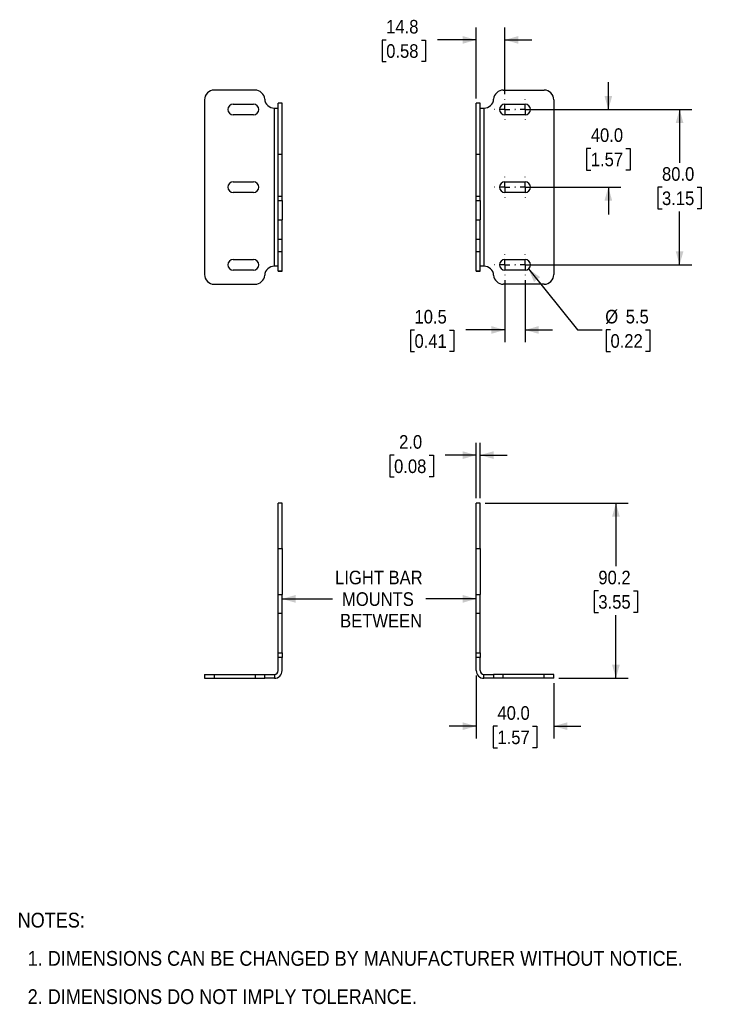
# Model space of a CAD drawing. Header units: millimetres. Extents: x 20 to 864, y 0 to 545.
# Tile 1 of 2: x 20 to 376, y 23 to 530. Entities that reach past the tile are written whole.
import ezdxf

# ---------------------------------------------------------------- set-up
doc = ezdxf.new("R2010")
doc.units = ezdxf.units.MM
doc.header["$LTSCALE"] = 2
doc.linetypes.add('SLD-Center', pattern=[19.05, 15.24, -1.27, 1.27, -1.27])
doc.linetypes.add('SLD-Solid', pattern=[0])
doc.layers.add('CENTER', color=40, linetype='SLD-Center')
doc.layers.add('DIMENSIONS', color=140, linetype='SLD-Solid', lineweight=25)
doc.layers.add('TEXT', color=140, linetype='SLD-Solid', lineweight=25)
doc.styles.add('SLDTEXTSTYLE0', font='GOTHIC.TTF', dxfattribs={"width": 0.913})
doc.dimstyles.new('SLDDIMSTYLE0', dxfattribs={"dimtxt": 7, "dimasz": 7, "dimexe": 0, "dimexo": 0.0625, "dimgap": 1.75, "dimtad": 0, "dimtih": 1, "dimtoh": 1, "dimdec": 1, "dimrnd": 1e-09, "dimzin": 12, "dimdsep": 46, "dimtxsty": 'SLDTEXTSTYLE0', "dimsah": 1, "dimcen": 0.09, "dimadec": 0, "dimazin": 3, "dimtfac": 1, "dimtdec": 1, "dimtofl": 0, "dimtmove": 0, "dimatfit": 3, "dimfxl": 0, "dimfrac": 2, "dimtolj": 1, "dimtzin": 12, "dimarcsym": 0})
doc.dimstyles.new('SLDDIMSTYLE1', dxfattribs={"dimtxt": 7, "dimasz": 7, "dimexe": 0, "dimexo": 0.0625, "dimgap": 1.75, "dimtad": 0, "dimtih": 1, "dimtoh": 1, "dimdec": 1, "dimrnd": 1e-09, "dimzin": 4, "dimdsep": 46, "dimtxsty": 'SLDTEXTSTYLE0', "dimsah": 1, "dimcen": 0.09, "dimadec": 0, "dimazin": 1, "dimtfac": 1, "dimtdec": 1, "dimtmove": 0, "dimatfit": 0, "dimfxl": 0, "dimfrac": 2, "dimtolj": 1, "dimtzin": 12, "dimarcsym": 0})
doc.dimstyles.new('SLDDIMSTYLE4', dxfattribs={"dimtxt": 7, "dimasz": 7, "dimexe": 0, "dimexo": 0.0625, "dimgap": 1.75, "dimtad": 0, "dimtih": 1, "dimtoh": 1, "dimdec": 1, "dimrnd": 1e-09, "dimzin": 12, "dimdsep": 46, "dimtxsty": 'SLDTEXTSTYLE0', "dimsah": 1, "dimcen": 0, "dimadec": 0, "dimazin": 3, "dimtfac": 1, "dimtdec": 1, "dimtofl": 0, "dimtmove": 0, "dimatfit": 3, "dimfxl": 0, "dimfrac": 2, "dimtolj": 1, "dimtzin": 12, "dimarcsym": 0})
doc.dimstyles.new('SLDDIMSTYLE5', dxfattribs={"dimtxt": 7, "dimasz": 7, "dimexe": 0, "dimexo": 0.0625, "dimgap": 1.75, "dimtad": 0, "dimtih": 1, "dimtoh": 1, "dimdec": 1, "dimrnd": 1e-09, "dimzin": 4, "dimdsep": 46, "dimtxsty": 'SLDTEXTSTYLE0', "dimsah": 1, "dimcen": 0.09, "dimadec": 0, "dimazin": 1, "dimtfac": 1, "dimtdec": 1, "dimtofl": 0, "dimtmove": 0, "dimatfit": 3, "dimfxl": 0, "dimfrac": 2, "dimtolj": 1, "dimtzin": 12, "dimarcsym": 0})
doc.dimstyles.new('SLDDIMSTYLE6', dxfattribs={"dimtxt": 7, "dimasz": 7, "dimexe": 0, "dimexo": 0.0625, "dimgap": 1.75, "dimtad": 0, "dimtih": 1, "dimtoh": 1, "dimdec": 1, "dimrnd": 1e-09, "dimzin": 12, "dimdsep": 46, "dimtxsty": 'SLDTEXTSTYLE0', "dimsah": 1, "dimcen": 0.09, "dimadec": 0, "dimazin": 3, "dimtfac": 1, "dimtdec": 1, "dimtmove": 0, "dimatfit": 0, "dimfxl": 0, "dimfrac": 2, "dimtolj": 1, "dimtzin": 12, "dimarcsym": 0})

# ---------------------------------------------------------------- blocks, each defined once
blk = doc.blocks.new('SW_NOTE_0_2')
at = {"layer": 'TEXT', "color": 0, "char_height": 7.62, "attachment_point": 1, "style": 'SLDTEXTSTYLE0'}
for s, insert in [('NOTES:', (0, 9.73)), ('  1. DIMENSIONS CAN BE CHANGED BY MANUFACTURER WITHOUT NOTICE.', (0, -9.97)), ('  2. DIMENSIONS DO NOT IMPLY TOLERANCE.', (0, -29.68))]:
    blk.add_mtext(s, dxfattribs=dict(at, insert=insert))
blk = doc.blocks.new('_D')
at = {"layer": 'DIMENSIONS'}
for p, q in [((259.35, 280.99), (333.16, 280.99)), ((326.81, 280.99), (326.81, 248.49)), ((317.76, 235.85), (315.63, 235.85)), ((315.63, 235.85), (315.63, 224.74)), ((335.86, 235.85), (338, 235.85)), ((338, 235.85), (338, 224.74)), ((315.63, 224.74), (317.76, 224.74)), ((326.81, 190.83), (326.81, 223.32)), ((338, 224.74), (335.86, 224.74)), ((297.35, 190.83), (333.16, 190.83))]:
    blk.add_line(p, q, dxfattribs=at)
for points in [[(326.81, 280.99), (324.81, 273.99), (328.81, 273.99)], [(326.81, 190.83), (328.81, 197.83), (324.81, 197.83)]]:
    blk.add_solid(points, dxfattribs=at)
at = {"layer": 'DIMENSIONS', "char_height": 7, "attachment_point": 1, "style": 'SLDTEXTSTYLE0'}
for s, insert in [('90.2', (317.76, 246.22)), ('3.55', (317.76, 233.68))]:
    blk.add_mtext(s, dxfattribs=dict(at, insert=insert))
blk = doc.blocks.new('_D_1')
at = {"layer": 'DIMENSIONS'}
for p, q in [((254.81, 192.29), (254.81, 159.8)), ((294.81, 188.29), (294.81, 159.8)), ((254.81, 166.15), (240.81, 166.15)), ((265.76, 166.09), (263.63, 166.09)), ((263.63, 166.09), (263.63, 154.98)), ((283.86, 166.09), (286, 166.09)), ((286, 166.09), (286, 154.98)), ((294.81, 166.15), (308.81, 166.15)), ((263.63, 154.98), (265.76, 154.98)), ((286, 154.98), (283.86, 154.98))]:
    blk.add_line(p, q, dxfattribs=at)
for points in [[(254.81, 166.15), (247.81, 168.15), (247.81, 164.15)], [(294.81, 166.15), (301.81, 164.15), (301.81, 168.15)]]:
    blk.add_solid(points, dxfattribs=at)
at = {"layer": 'DIMENSIONS', "char_height": 7, "attachment_point": 1, "style": 'SLDTEXTSTYLE0'}
for s, insert in [('40.0', (265.76, 176.46)), ('1.57', (265.76, 163.92))]:
    blk.add_mtext(s, dxfattribs=dict(at, insert=insert))
blk = doc.blocks.new('_D_2')
at = {"layer": 'DIMENSIONS'}
for p, q in [((254.81, 283.53), (254.81, 312.11)), ((256.81, 283.53), (256.81, 312.11)), ((212.5, 305.71), (210.37, 305.71)), ((210.37, 305.71), (210.37, 294.6)), ((230.6, 305.71), (232.74, 305.71)), ((232.74, 305.71), (232.74, 294.6)), ((254.81, 305.76), (238.88, 305.76)), ((256.81, 305.76), (270.81, 305.76)), ((210.37, 294.6), (212.5, 294.6)), ((232.74, 294.6), (230.6, 294.6))]:
    blk.add_line(p, q, dxfattribs=at)
for points in [[(254.81, 305.76), (247.81, 307.76), (247.81, 303.76)], [(256.81, 305.76), (263.81, 303.76), (263.81, 307.76)]]:
    blk.add_solid(points, dxfattribs=at)
at = {"layer": 'DIMENSIONS', "char_height": 7, "attachment_point": 1, "style": 'SLDTEXTSTYLE0'}
for s, insert in [('2.0', (215.09, 316.07)), ('0.08', (212.5, 303.54))]:
    blk.add_mtext(s, dxfattribs=dict(at, insert=insert))
blk = doc.blocks.new('_D_3')
at = {"layer": 'DIMENSIONS'}
for p, q in [((154.81, 231.73), (180.68, 231.73)), ((254.81, 231.73), (228.94, 231.73))]:
    blk.add_line(p, q, dxfattribs=at)
for points in [[(154.81, 231.73), (161.81, 229.73), (161.81, 233.73)], [(254.81, 231.73), (247.81, 233.73), (247.81, 229.73)]]:
    blk.add_solid(points, dxfattribs=at)
at = {"layer": 'DIMENSIONS', "char_height": 7, "attachment_point": 1, "style": 'SLDTEXTSTYLE0'}
for s, insert in [('LIGHT BAR', (182.1, 246.23)), ('MOUNTS', (185.65, 235.12)), ('BETWEEN', (184.7, 224.01))]:
    blk.add_mtext(s, dxfattribs=dict(at, insert=insert))
blk = doc.blocks.new('_D_9')
at = {"layer": 'DIMENSIONS'}
for p, q in [((322.91, 483.77), (322.91, 497.77)), ((282.6, 483.77), (329.26, 483.77)), ((313.86, 463.72), (311.73, 463.72)), ((311.73, 463.72), (311.73, 452.6)), ((331.96, 463.72), (334.09, 463.72)), ((334.09, 463.72), (334.09, 452.6)), ((311.73, 452.6), (313.86, 452.6)), ((334.09, 452.6), (331.96, 452.6)), ((282.6, 443.77), (329.26, 443.77)), ((322.91, 443.77), (322.91, 429.77))]:
    blk.add_line(p, q, dxfattribs=at)
for points in [[(322.91, 483.77), (324.91, 490.77), (320.91, 490.77)], [(322.91, 443.77), (320.91, 436.77), (324.91, 436.77)]]:
    blk.add_solid(points, dxfattribs=at)
at = {"layer": 'DIMENSIONS', "char_height": 7, "attachment_point": 1, "style": 'SLDTEXTSTYLE0'}
for s, insert in [('40.0', (313.86, 474.08)), ('1.57', (313.86, 461.55))]:
    blk.add_mtext(s, dxfattribs=dict(at, insert=insert))
blk = doc.blocks.new('_D_10')
at = {"layer": 'DIMENSIONS'}
for p, q in [((282.6, 483.77), (365.96, 483.77)), ((359.61, 483.77), (359.61, 456.36)), ((350.56, 443.72), (348.43, 443.72)), ((348.43, 443.72), (348.43, 432.6)), ((368.66, 443.72), (370.8, 443.72)), ((370.8, 443.72), (370.8, 432.6)), ((348.43, 432.6), (350.56, 432.6)), ((359.61, 403.77), (359.61, 431.18)), ((370.8, 432.6), (368.66, 432.6)), ((282.6, 403.77), (365.96, 403.77))]:
    blk.add_line(p, q, dxfattribs=at)
for points in [[(359.61, 483.77), (357.61, 476.77), (361.61, 476.77)], [(359.61, 403.77), (361.61, 410.77), (357.61, 410.77)]]:
    blk.add_solid(points, dxfattribs=at)
at = {"layer": 'DIMENSIONS', "char_height": 7, "attachment_point": 1, "style": 'SLDTEXTSTYLE0'}
for s, insert in [('80.0', (350.56, 454.08)), ('3.15', (350.56, 441.55))]:
    blk.add_mtext(s, dxfattribs=dict(at, insert=insert))
blk = doc.blocks.new('_D_11')
at = {"layer": 'DIMENSIONS'}
for p, q in [((281.79, 401.63), (307.03, 370.24)), ((307.03, 370.24), (319.73, 370.24)), ((324, 370.24), (321.86, 370.24)), ((321.86, 370.24), (321.86, 359.13)), ((342.1, 370.24), (344.23, 370.24)), ((344.23, 370.24), (344.23, 359.13)), ((321.86, 359.13), (324, 359.13)), ((344.23, 359.13), (342.1, 359.13))]:
    blk.add_line(p, q, dxfattribs=at)
blk.add_solid([(281.79, 401.63), (284.61, 394.92), (287.73, 397.43)], dxfattribs=at)
at = {"layer": 'DIMENSIONS', "char_height": 7, "attachment_point": 1, "style": 'SLDTEXTSTYLE0'}
for s, insert in [('%%c', (321.3, 380.6)), ('5.5', (331.86, 380.6)), ('0.22', (324, 368.07))]:
    blk.add_mtext(s, dxfattribs=dict(at, insert=insert))
blk = doc.blocks.new('_D_12')
at = {"layer": 'DIMENSIONS'}
for p, q in [((254.81, 489.51), (254.81, 525.96)), ((269.56, 491.6), (269.56, 525.96)), ((208.43, 519.56), (206.3, 519.56)), ((206.3, 519.56), (206.3, 508.45)), ((226.54, 519.56), (228.67, 519.56)), ((228.67, 519.56), (228.67, 508.45)), ((254.81, 519.61), (234.81, 519.61)), ((269.56, 519.61), (283.56, 519.61)), ((206.3, 508.45), (208.43, 508.45)), ((228.67, 508.45), (226.54, 508.45))]:
    blk.add_line(p, q, dxfattribs=at)
for points in [[(254.81, 519.61), (247.81, 521.61), (247.81, 517.61)], [(269.56, 519.61), (276.56, 517.61), (276.56, 521.61)]]:
    blk.add_solid(points, dxfattribs=at)
at = {"layer": 'DIMENSIONS', "char_height": 7, "attachment_point": 1, "style": 'SLDTEXTSTYLE0'}
for s, insert in [('14.8', (208.43, 529.92)), ('0.58', (208.43, 517.39))]:
    blk.add_mtext(s, dxfattribs=dict(at, insert=insert))
blk = doc.blocks.new('_D_13')
at = {"layer": 'DIMENSIONS'}
for p, q in [((269.56, 395.94), (269.56, 363.89)), ((280.06, 395.94), (280.06, 363.89)), ((269.56, 370.24), (249.4, 370.24)), ((280.06, 370.24), (294.06, 370.24)), ((223.02, 370.19), (220.89, 370.19)), ((220.89, 370.19), (220.89, 359.08)), ((241.13, 370.19), (243.26, 370.19)), ((243.26, 370.19), (243.26, 359.08)), ((220.89, 359.08), (223.02, 359.08)), ((243.26, 359.08), (241.13, 359.08))]:
    blk.add_line(p, q, dxfattribs=at)
for points in [[(269.56, 370.24), (262.56, 372.24), (262.56, 368.24)], [(280.06, 370.24), (287.06, 368.24), (287.06, 372.24)]]:
    blk.add_solid(points, dxfattribs=at)
at = {"layer": 'DIMENSIONS', "char_height": 7, "attachment_point": 1, "style": 'SLDTEXTSTYLE0'}
for s, insert in [('10.5', (223.02, 380.55)), ('0.41', (223.02, 368.02))]:
    blk.add_mtext(s, dxfattribs=dict(at, insert=insert))
blk = doc.blocks.new('SW_CENTERMARKSYMBOL_3')
at = {"layer": 'CENTER', "color": 0}
for p, q in [((0, 5.08), (0, 5.29)), ((-5.08, 0), (-5.29, 0)), ((0, 0), (-2.54, 0)), ((0, 0), (0, 2.54)), ((0, 0), (0, -2.54)), ((0, 0), (2.54, 0)), ((5.08, 0), (5.29, 0)), ((0, -5.08), (0, -5.29))]:
    blk.add_line(p, q, dxfattribs=at)
blk = doc.blocks.new('SW_CENTERMARKSYMBOL_4')
at = {"layer": 'CENTER', "color": 0}
for p, q in [((0, 5.08), (0, 5.29)), ((-5.08, 0), (-5.29, 0)), ((0, 0), (-2.54, 0)), ((0, 0), (0, 2.54)), ((0, 0), (0, -2.54)), ((0, 0), (2.54, 0)), ((5.08, 0), (5.29, 0)), ((0, -5.08), (0, -5.29))]:
    blk.add_line(p, q, dxfattribs=at)
blk = doc.blocks.new('SW_CENTERMARKSYMBOL_5')
at = {"layer": 'CENTER', "color": 0}
for p, q in [((0, 5.08), (0, 5.29)), ((-5.08, 0), (-5.29, 0)), ((0, 0), (-2.54, 0)), ((0, 0), (0, 2.54)), ((0, 0), (0, -2.54)), ((0, 0), (2.54, 0)), ((5.08, 0), (5.29, 0)), ((0, -5.08), (0, -5.29))]:
    blk.add_line(p, q, dxfattribs=at)
blk = doc.blocks.new('SW_CENTERMARKSYMBOL_6')
at = {"layer": 'CENTER', "color": 0}
for p, q in [((0, 5.08), (0, 5.29)), ((-5.08, 0), (-5.29, 0)), ((0, 0), (-2.54, 0)), ((0, 0), (0, 2.54)), ((0, 0), (0, -2.54)), ((0, 0), (2.54, 0)), ((5.08, 0), (5.29, 0)), ((0, -5.08), (0, -5.29))]:
    blk.add_line(p, q, dxfattribs=at)
blk = doc.blocks.new('SW_CENTERMARKSYMBOL_7')
at = {"layer": 'CENTER', "color": 0}
for p, q in [((0, 5.08), (0, 5.29)), ((-5.08, 0), (-5.29, 0)), ((0, 0), (-2.54, 0)), ((0, 0), (0, 2.54)), ((0, 0), (0, -2.54)), ((0, 0), (2.54, 0)), ((5.08, 0), (5.29, 0)), ((0, -5.08), (0, -5.29))]:
    blk.add_line(p, q, dxfattribs=at)
blk = doc.blocks.new('SW_CENTERMARKSYMBOL_8')
at = {"layer": 'CENTER', "color": 0}
for p, q in [((0, 5.08), (0, 5.29)), ((-5.08, 0), (-5.29, 0)), ((0, 0), (-2.54, 0)), ((0, 0), (0, 2.54)), ((0, 0), (0, -2.54)), ((0, 0), (2.54, 0)), ((5.08, 0), (5.29, 0)), ((0, -5.08), (0, -5.29))]:
    blk.add_line(p, q, dxfattribs=at)

msp = doc.modelspace()

# ---------------------------------------------------------------- linework, layer by layer
for p, q in [((140.835551, 493.770715), (119.811637, 493.770715)), ((268.787724, 493.770715), (289.811637, 493.770715)), ((114.811637, 488.770715), (114.811637, 398.770715)), ((154.811637, 486.970715), (152.811637, 486.970715)), ((152.811637, 460.822768), (152.811637, 486.970715)), ((154.811637, 460.822768), (154.811637, 486.970715)), ((256.811637, 486.970715), (254.811637, 486.970715)), ((254.811637, 460.822768), (254.811637, 486.970715)), ((256.811637, 460.822768), (256.811637, 486.970715)), ((294.811637, 488.770715), (294.811637, 398.770715)), ((129.561637, 486.520715), (140.061637, 486.520715)), ((150.811637, 403.079556), (150.811637, 484.461874)), ((150.811637, 484.461874), (152.811637, 484.461874)), ((256.811637, 484.461874), (258.811637, 484.461874)), ((258.811637, 484.461874), (258.811637, 403.079556)), ((269.561637, 486.520715), (280.061637, 486.520715)), ((140.061637, 481.020715), (129.561637, 481.020715)), ((280.061637, 481.020715), (269.561637, 481.020715)), ((152.811637, 460.822768), (154.811637, 460.822768)), ((152.811637, 439.137971), (152.811637, 460.822768)), ((154.811637, 439.137971), (154.811637, 460.822768)), ((254.811637, 460.822768), (256.811637, 460.822768)), ((254.811637, 439.137971), (254.811637, 460.822768)), ((256.811637, 439.137971), (256.811637, 460.822768)), ((129.561637, 446.520715), (140.061637, 446.520715)), ((269.561637, 446.520715), (280.061637, 446.520715)), ((140.061637, 441.020715), (129.561637, 441.020715)), ((152.811637, 439.137971), (154.811637, 439.137971)), ((152.811637, 436.970715), (152.811637, 439.137971)), ((152.811637, 436.970715), (154.811637, 436.970715)), ((152.811637, 426.970715), (152.811637, 436.970715)), ((154.811637, 436.970715), (154.811637, 439.137971)), ((154.811637, 436.970715), (154.811637, 426.970715)), ((254.811637, 439.137971), (256.811637, 439.137971)), ((254.811637, 436.970715), (254.811637, 439.137971)), ((254.811637, 436.970715), (256.811637, 436.970715)), ((254.811637, 426.970715), (254.811637, 436.970715)), ((256.811637, 436.970715), (256.811637, 439.137971)), ((256.811637, 436.970715), (256.811637, 426.970715)), ((280.061637, 441.020715), (269.561637, 441.020715)), ((152.811637, 426.970715), (154.811637, 426.970715)), ((152.811637, 416.970715), (152.811637, 426.970715)), ((154.811637, 416.970715), (154.811637, 426.970715)), ((254.811637, 426.970715), (256.811637, 426.970715)), ((254.811637, 416.970715), (254.811637, 426.970715)), ((256.811637, 416.970715), (256.811637, 426.970715)), ((152.811637, 416.970715), (154.811637, 416.970715)), ((152.811637, 410.607296), (152.811637, 416.970715)), ((154.811637, 410.607296), (154.811637, 416.970715)), ((254.811637, 416.970715), (256.811637, 416.970715)), ((254.811637, 410.607296), (254.811637, 416.970715)), ((256.811637, 410.607296), (256.811637, 416.970715)), ((129.561637, 406.520715), (140.061637, 406.520715)), ((152.811637, 410.607296), (154.811637, 410.607296)), ((152.811637, 400.613084), (152.811637, 410.607296)), ((154.811637, 400.613084), (154.811637, 410.607296)), ((254.811637, 410.607296), (256.811637, 410.607296)), ((254.811637, 400.613084), (254.811637, 410.607296)), ((256.811637, 400.613084), (256.811637, 410.607296)), ((269.561637, 406.520715), (280.061637, 406.520715)), ((140.061637, 401.020715), (129.561637, 401.020715)), ((152.811637, 403.079556), (150.811637, 403.079556)), ((258.811637, 403.079556), (256.811637, 403.079556)), ((280.061637, 401.020715), (269.561637, 401.020715)), ((152.811637, 400.613084), (154.811637, 400.613084)), ((152.811637, 400.570715), (152.811637, 400.613084)), ((152.811637, 400.570715), (154.811637, 400.570715)), ((154.811637, 400.570715), (154.811637, 400.613084)), ((254.811637, 400.613084), (256.811637, 400.613084)), ((254.811637, 400.570715), (254.811637, 400.613084)), ((254.811637, 400.570715), (256.811637, 400.570715)), ((256.811637, 400.570715), (256.811637, 400.613084)), ((119.811637, 393.770715), (140.835551, 393.770715)), ((289.811637, 393.770715), (268.787724, 393.770715)), ((154.811637, 280.987959), (152.811637, 280.987959)), ((152.811637, 257.676172), (152.811637, 280.987959)), ((154.811637, 257.676172), (154.811637, 280.987959)), ((256.811637, 280.987959), (254.811637, 280.987959)), ((254.811637, 257.676172), (254.811637, 280.987959)), ((256.811637, 257.676172), (256.811637, 280.987959)), ((152.811637, 257.676172), (154.811637, 257.676172)), ((152.811637, 233.975292), (152.811637, 257.676172)), ((154.811637, 257.676172), (154.811637, 233.975292)), ((254.811637, 257.676172), (256.811637, 257.676172)), ((254.811637, 233.975292), (254.811637, 257.676172)), ((256.811637, 257.676172), (256.811637, 233.975292)), ((152.811637, 233.975292), (154.811637, 233.975292)), ((152.811637, 224.315482), (152.811637, 233.975292)), ((154.811637, 224.315482), (154.811637, 233.975292)), ((254.811637, 233.975292), (256.811637, 233.975292)), ((254.811637, 224.315482), (254.811637, 233.975292)), ((256.811637, 224.315482), (256.811637, 233.975292)), ((152.811637, 203.984996), (152.811637, 224.315482)), ((152.811637, 224.315482), (154.811637, 224.315482)), ((154.811637, 203.984996), (154.811637, 224.315482)), ((254.811637, 203.984996), (254.811637, 224.315482)), ((254.811637, 224.315482), (256.811637, 224.315482)), ((256.811637, 203.984996), (256.811637, 224.315482)), ((152.811637, 203.984996), (154.811637, 203.984996)), ((152.811637, 201.547797), (152.811637, 203.984996)), ((154.811637, 203.984996), (154.811637, 201.547797)), ((254.811637, 203.984996), (256.811637, 203.984996)), ((254.811637, 201.547797), (254.811637, 203.984996)), ((256.811637, 203.984996), (256.811637, 201.547797)), ((154.811637, 201.547797), (152.811637, 201.547797)), ((152.811637, 194.825292), (152.811637, 201.547797)), ((154.811637, 194.825292), (154.811637, 201.547797)), ((256.811637, 201.547797), (254.811637, 201.547797)), ((254.811637, 194.825292), (254.811637, 201.547797)), ((256.811637, 194.825292), (256.811637, 201.547797)), ((114.811637, 192.825292), (114.811637, 190.825292)), ((114.811637, 192.825292), (119.811637, 192.825292)), ((119.811637, 192.825292), (119.811637, 190.825292)), ((119.811637, 192.825292), (140.835551, 192.825292)), ((140.835551, 192.825292), (140.835551, 190.825292)), ((140.835551, 192.825292), (145.823594, 192.825292)), ((145.823594, 190.825292), (145.823594, 192.825292)), ((145.823594, 192.825292), (150.811637, 192.825292)), ((150.811637, 192.825292), (150.811637, 190.825292)), ((258.811637, 190.825292), (258.811637, 192.825292)), ((258.811637, 192.825292), (263.799681, 192.825292)), ((263.799681, 192.825292), (263.799681, 190.825292)), ((268.787724, 192.825292), (263.799681, 192.825292)), ((268.787724, 190.825292), (268.787724, 192.825292)), ((289.811637, 192.825292), (268.787724, 192.825292)), ((289.811637, 190.825292), (289.811637, 192.825292)), ((294.811637, 192.825292), (289.811637, 192.825292)), ((294.811637, 190.825292), (294.811637, 192.825292)), ((114.811637, 190.825292), (119.811637, 190.825292)), ((119.811637, 190.825292), (140.835551, 190.825292)), ((140.835551, 190.825292), (145.823594, 190.825292)), ((150.811637, 190.825292), (145.823594, 190.825292)), ((263.799681, 190.825292), (258.811637, 190.825292)), ((268.787724, 190.825292), (263.799681, 190.825292)), ((289.811637, 190.825292), (268.787724, 190.825292)), ((294.811637, 190.825292), (289.811637, 190.825292))]:
    msp.add_line(p, q)
for centre, radius, start, end in [((119.811637, 488.770715), 5, 90, 180), ((140.835551, 488.770715), 5, 3.96321062, 90), ((268.787724, 488.770715), 5, 90, 176.03678938), ((289.811637, 488.770715), 5, 0, 90), ((150.811637, 489.461874), 5, 183.96321062, 270), ((258.811637, 489.461874), 5, 270, 356.03678938), ((129.561637, 483.770715), 2.75, 90, 270), ((140.061637, 483.770715), 2.75, 270, 90), ((269.561637, 483.770715), 2.75, 90, 270), ((280.061637, 483.770715), 2.75, 270, 90), ((129.561637, 443.770715), 2.75, 90, 270), ((140.061637, 443.770715), 2.75, 270, 90), ((269.561637, 443.770715), 2.75, 90, 270), ((280.061637, 443.770715), 2.75, 270, 90), ((129.561637, 403.770715), 2.75, 90, 270), ((140.061637, 403.770715), 2.75, 270, 90), ((269.561637, 403.770715), 2.75, 90, 270), ((280.061637, 403.770715), 2.75, 270, 90), ((150.811637, 398.079556), 5, 90, 176.03678938), ((258.811637, 398.079556), 5, 3.96321062, 90), ((119.811637, 398.770715), 5, 180, 270), ((140.835551, 398.770715), 5, 270, 356.03678938), ((268.787724, 398.770715), 5, 183.96321062, 270), ((289.811637, 398.770715), 5, 270, 0), ((150.811637, 194.825292), 4, 270, 0), ((150.811637, 194.825292), 2, 270, 0), ((258.811637, 194.825292), 4, 180, 270), ((258.811637, 194.825292), 2, 180, 270)]:
    msp.add_arc(centre, radius, start, end)

# ---------------------------------------------------------------- block references
at = {"layer": 'CENTER'}
for name, p in [('SW_CENTERMARKSYMBOL_4', (269.561637, 483.770715)), ('SW_CENTERMARKSYMBOL_3', (280.061637, 483.770715)), ('SW_CENTERMARKSYMBOL_5', (269.561637, 443.770715)), ('SW_CENTERMARKSYMBOL_6', (280.061637, 443.770715)), ('SW_CENTERMARKSYMBOL_8', (269.561637, 403.770715)), ('SW_CENTERMARKSYMBOL_7', (280.061637, 403.770715))]:
    msp.add_blockref(name, p, dxfattribs=at)
at = {"layer": 'TEXT'}
msp.add_blockref('SW_NOTE_0_2', (18.522597, 60.350717), dxfattribs=at)

# ---------------------------------------------------------------- dimensions: what is measured, and where the dimension line sits
at = {"layer": 'DIMENSIONS'}
for base, p1, p2, dimstyle, picture, middle in [((269.5616374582, 519.6113600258), (254.8116374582, 486.970714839), (269.5616374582, 489.060714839), 'SLDDIMSTYLE6', '_D_12', (217.484549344, 519.6113600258)), ((269.561637, 370.241317), (280.061637, 398.480715), (269.561637, 398.480715), 'SLDDIMSTYLE6', '_D_13', (232.07389, 370.241317)), ((254.811637, 305.761035), (256.811637, 280.987959), (254.811637, 280.987959), 'SLDDIMSTYLE1', '_D_2', (221.553282, 305.761035)), ((254.811637, 166.147439), (294.811637, 190.825292), (254.811637, 194.825292), 'SLDDIMSTYLE1', '_D_1', (274.811637, 166.147439))]:
    dim = msp.add_linear_dim(base=base, p1=p1, p2=p2, dimstyle=dimstyle, dxfattribs=at)
    dim.commit()
    dim.dimension.update_dxf_attribs({"geometry": picture, "text_midpoint": middle, "dimtype": 160})
for base, p1, p2, dimstyle, picture, middle in [((322.909785, 443.770715), (280.061637, 483.770715), (280.061637, 443.770715), 'SLDDIMSTYLE1', '_D_9', (322.909785, 463.770715)), ((359.611137, 403.770715), (280.061637, 483.770715), (280.061637, 403.770715), 'SLDDIMSTYLE5', '_D_10', (359.611137, 443.770715)), ((326.811637, 190.825292), (256.811637, 280.987959), (294.811637, 190.825292), 'SLDDIMSTYLE0', '_D', (326.811637, 235.906626))]:
    dim = msp.add_linear_dim(base=base, p1=p1, p2=p2, angle=90, dimstyle=dimstyle, dxfattribs=at)
    dim.commit()
    dim.dimension.update_dxf_attribs({"geometry": picture, "text_midpoint": middle, "dimtype": 160})
dim = msp.add_diameter_dim_2p(p1=(278.338042, 405.913545), p2=(281.785233, 401.627885), dimstyle='SLDDIMSTYLE4', dxfattribs=at)
dim.commit()
dim.dimension.update_dxf_attribs({"geometry": '_D_11', "text_midpoint": (333.048182, 370.241317), "dimtype": 163})
dim = msp.add_linear_dim(base=(254.811637, 231.733009), p1=(154.811637, 233.975292), p2=(254.811637, 233.975292), text='LIGHT BAR\\PMOUNTS\\PBETWEEN', dimstyle='SLDDIMSTYLE0', dxfattribs=at)
dim.commit()
dim.dimension.update_dxf_attribs({"geometry": '_D_3', "text_midpoint": (204.811637, 231.733009), "dimtype": 160})

doc.saveas('drawing.dxf')
